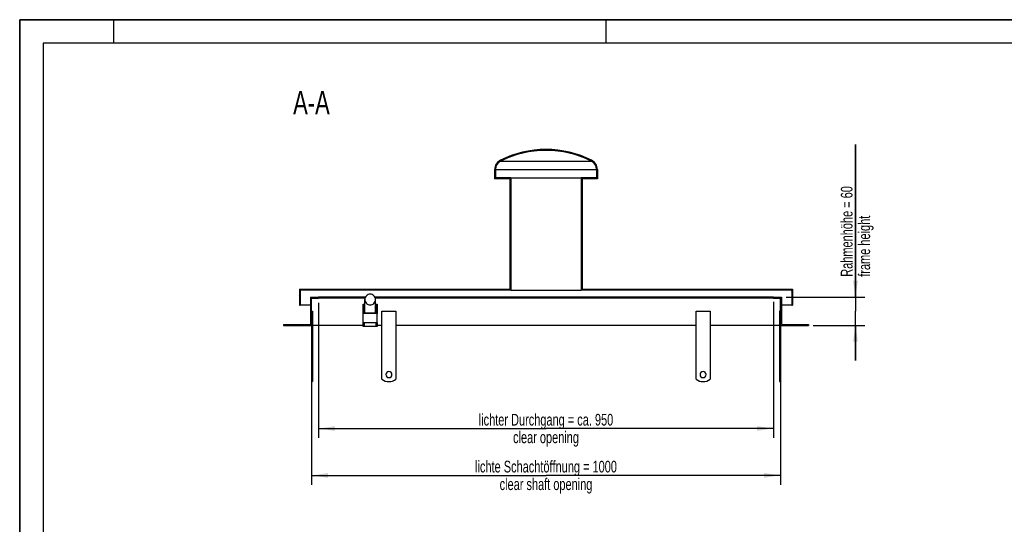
# Model space of a CAD drawing. Header units: millimetres. Extents: x 0 to 4200, y 0 to 2970.
# Tile 3 of 14: x 0 to 2100, y 1894 to 2970. Entities that reach past the tile are written whole.
import ezdxf

# ---------------------------------------------------------------- set-up
doc = ezdxf.new("R2010")
doc.units = ezdxf.units.MM
doc.header["$LTSCALE"] = 231
doc.layers.get('0').update_dxf_attribs({"linetype": 'CONTINUOUS'})
for name, color, linetype in [('005_AXIS', 7, 'CONTINUOUS'), ('050_DIMENSIONING', 7, 'CONTINUOUS'), ('052_SYMBOLS', 7, 'CONTINUOUS')]:
    doc.layers.add(name, color=color, linetype=linetype)
doc.styles.get("Standard").update_dxf_attribs({"font": 'txt', "width": 0.7})
doc.dimstyles.new('DIMSTYLE_1', dxfattribs={"dimtxt": 25, "dimasz": 35, "dimexe": 2, "dimexo": 1, "dimtad": 1, "dimdec": 1, "dimtxsty": 'Standard', "dimblk": '_FILLED', "dimblk1": '_FILLED', "dimblk2": '_FILLED', "dimcen": 0.09, "dimazin": 2, "dimtp": 0.8, "dimtm": 0.8, "dimtfac": 1, "dimtdec": 1, "dimtofl": 0, "dimtmove": 0, "dimatfit": 3, "dimldrblk": '_FILLED', "dimfxl": 1, "dimtolj": 1, "dimarcsym": 0})
doc.dimstyles.new('DIMSTYLE_3', dxfattribs={"dimtxt": 25, "dimasz": 35, "dimexe": 2, "dimexo": 1, "dimtad": 1, "dimtxsty": 'Standard', "dimblk": '_FILLED', "dimblk1": '_FILLED', "dimblk2": '_FILLED', "dimcen": 0.09, "dimazin": 2, "dimtp": 0.3, "dimtm": 0.3, "dimtfac": 1, "dimtofl": 0, "dimtmove": 0, "dimatfit": 3, "dimldrblk": '_FILLED', "dimfxl": 1, "dimtolj": 1, "dimarcsym": 0})
doc.dimstyles.new('DIMSTYLE_4', dxfattribs={"dimtxt": 25, "dimasz": 35, "dimexe": 2, "dimexo": 1, "dimtad": 1, "dimtxsty": 'Standard', "dimblk": '_FILLED', "dimblk1": '_FILLED', "dimblk2": '_FILLED', "dimcen": 0.09, "dimazin": 2, "dimtp": 0.8, "dimtm": 0.8, "dimtfac": 1, "dimtofl": 0, "dimtmove": 0, "dimatfit": 3, "dimldrblk": '_FILLED', "dimfxl": 1, "dimtolj": 1, "dimarcsym": 0})

# ---------------------------------------------------------------- blocks, each defined once
blk = doc.blocks.new('_FILLED')
at = {"color": 0, "linetype": 'ByBlock'}
blk.add_solid([(0, 0), (-1, 0.1428571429), (-1, -0.1428571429)], dxfattribs=at)
blk = doc.blocks.new('*D2')
at = {"layer": '050_DIMENSIONING', "color": 2, "linetype": 'Continuous', "transparency": 16777216}
for p, q in [((622.5181724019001, 2308.227784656), (622.5181724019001, 1978.227784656)), ((1622.5181724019, 2308.227784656), (1622.5181724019, 1978.227784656)), ((622.5181724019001, 1998.227784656), (1122.5181724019, 1998.227784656)), ((1622.5181724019, 1998.227784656), (1122.5181724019, 1998.227784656))]:
    blk.add_line(p, q, dxfattribs=at)
at = {"layer": '050_DIMENSIONING', "color": 2, "linetype": 'Continuous', "transparency": 16777216, "xscale": 35, "yscale": 35, "zscale": 35, "rotation": 180}
blk.add_blockref('_FILLED', (622.5181724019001, 1998.227784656), dxfattribs=at)
at = {"layer": '050_DIMENSIONING', "color": 2, "linetype": 'Continuous', "transparency": 16777216, "xscale": 35, "yscale": 35, "zscale": 35}
blk.add_blockref('_FILLED', (1622.5181724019, 1998.227784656), dxfattribs=at)
at = {"layer": '050_DIMENSIONING', "color": 2, "linetype": 'Continuous', "transparency": 16777216, "insert": (1122.5181724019, 2029.477784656), "char_height": 25, "width": 718.2142857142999, "attachment_point": 2, "line_spacing_factor": 0.9}
blk.add_mtext('lichte Schachtöffnung = 1000\\Pclear shaft opening', dxfattribs=at)
blk = doc.blocks.new('*D6')
at = {"layer": '050_DIMENSIONING', "color": 2, "linetype": 'Continuous', "transparency": 16777216}
for p, q in [((1782.5181724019, 2378.227784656), (1782.5181724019, 2703.6489933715)), ((1782.5181724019, 2703.6489933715), (1782.5181724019, 2348.227784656)), ((1634.5181724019, 2378.227784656), (1802.5181724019, 2378.227784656)), ((1782.5181724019, 2243.227784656), (1782.5181724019, 2348.227784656)), ((1692.5181724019, 2318.227784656), (1802.5181724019, 2318.227784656)), ((1782.5181724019, 2318.227784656), (1782.5181724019, 2243.227784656))]:
    blk.add_line(p, q, dxfattribs=at)
at = {"layer": '050_DIMENSIONING', "color": 2, "linetype": 'Continuous', "transparency": 16777216, "xscale": 35, "yscale": 35, "zscale": 35}
for p, rotation in [((1782.5181724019, 2378.227784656), 270), ((1782.5181724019, 2318.227784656), 90)]:
    blk.add_blockref('_FILLED', p, dxfattribs=dict(at, rotation=rotation))
at = {"layer": '050_DIMENSIONING', "color": 2, "linetype": 'Continuous', "transparency": 16777216, "insert": (1751.2681724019, 2421.8632790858), "char_height": 25, "width": 422.6785714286, "attachment_point": 1, "rotation": 90, "line_spacing_factor": 0.9}
blk.add_mtext('Rahmenhöhe = 60\\Pframe height', dxfattribs=at)
blk = doc.blocks.new('*D7')
at = {"layer": '050_DIMENSIONING', "color": 2, "linetype": 'Continuous', "transparency": 16777216}
for p, q in [((637.5181724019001, 2366.227784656), (637.5181724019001, 2078.227784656)), ((1607.5181724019, 2368.227784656), (1607.5181724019, 2078.227784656)), ((637.5181724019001, 2098.227784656), (1122.5181724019, 2098.227784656)), ((1607.5181724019, 2098.227784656), (1122.5181724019, 2098.227784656))]:
    blk.add_line(p, q, dxfattribs=at)
at = {"layer": '050_DIMENSIONING', "color": 2, "linetype": 'Continuous', "transparency": 16777216, "xscale": 35, "yscale": 35, "zscale": 35, "rotation": 180}
blk.add_blockref('_FILLED', (637.5181724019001, 2098.227784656), dxfattribs=at)
at = {"layer": '050_DIMENSIONING', "color": 2, "linetype": 'Continuous', "transparency": 16777216, "xscale": 35, "yscale": 35, "zscale": 35}
blk.add_blockref('_FILLED', (1607.5181724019, 2098.227784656), dxfattribs=at)
at = {"layer": '050_DIMENSIONING', "color": 2, "linetype": 'Continuous', "transparency": 16777216, "insert": (1122.5181724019, 2129.477784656), "char_height": 25, "width": 707.1428571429, "attachment_point": 2, "line_spacing_factor": 0.9}
blk.add_mtext('lichter Durchgang = ca. 950\\Pclear opening', dxfattribs=at)

msp = doc.modelspace()

# ---------------------------------------------------------------- hatches: boundary and pattern name
at = {"linetype": 'Continuous'}
h = msp.add_hatch(dxfattribs=at)
h.set_pattern_fill('A', color=2, scale=26.2989329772, angle=45, style=0, pattern_type=0)
h.set_pattern_definition([(45, (0, 0), (-18.5961538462, 18.5961538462), [])])
edge = h.paths.add_edge_path()
edge.add_line((562.5181724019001, 2318.227784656), (622.5181724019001, 2318.227784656))
edge.add_line((562.5181724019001, 2320.227784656), (562.5181724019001, 2318.227784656))
edge.add_line((562.5181724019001, 2320.227784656), (620.5181724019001, 2320.227784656))
edge.add_line((620.5181724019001, 2378.227784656), (620.5181724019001, 2320.227784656))
edge.add_line((620.5181724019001, 2378.227784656), (637.5181724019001, 2378.227784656))
edge.add_line((637.5181724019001, 2376.227784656), (637.5181724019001, 2378.227784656))
edge.add_line((622.5181724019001, 2376.227784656), (637.5181724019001, 2376.227784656))
edge.add_line((622.5181724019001, 2318.227784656), (622.5181724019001, 2376.227784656))
edge = h.paths.add_edge_path()
edge.add_line((1622.5181724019, 2318.227784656), (1682.5181724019, 2318.227784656))
edge.add_line((1622.5181724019, 2318.227784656), (1622.5181724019, 2376.227784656))
edge.add_line((1607.5181724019, 2376.227784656), (1622.5181724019, 2376.227784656))
edge.add_line((1607.5181724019, 2376.227784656), (1607.5181724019, 2378.227784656))
edge.add_line((1607.5181724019, 2378.227784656), (1624.5181724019, 2378.227784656))
edge.add_line((1624.5181724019, 2378.227784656), (1624.5181724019, 2320.227784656))
edge.add_line((1624.5181724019, 2320.227784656), (1682.5181724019, 2320.227784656))
edge.add_line((1682.5181724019, 2320.227784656), (1682.5181724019, 2318.227784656))
edge = h.paths.add_edge_path()
edge.add_line((596.5181724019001, 2361.227784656), (598.5181724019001, 2361.227784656))
edge.add_line((596.5181724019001, 2395.227784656), (596.5181724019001, 2361.227784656))
edge.add_line((596.5181724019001, 2395.227784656), (1045.5181724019, 2395.227784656))
edge.add_line((1045.5181724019, 2630.6176003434), (1045.5181724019, 2395.227784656))
edge.add_line((1045.5181724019, 2630.6176003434), (1013.0181724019, 2630.6176003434))
edge.add_line((1013.0181724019, 2650.6176003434), (1013.0181724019, 2630.6176003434))
edge.add_arc((1034.9181724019, 2650.6176003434), 21.9, 116.4945026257, 180)
edge.add_arc((1122.8914478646, 2474.1281026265), 219.1, 90.097613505, 116.4945026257)
edge.add_arc((1122.1448969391, 2474.1281026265), 219.1, 423.50549737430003, 449.902386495, ccw=False)
edge.add_arc((1210.1181724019, 2650.6176003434), 21.9, 360, 423.50549737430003, ccw=False)
edge.add_line((1232.0181724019, 2650.6176003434), (1232.0181724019, 2630.6176003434))
edge.add_line((1232.0181724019, 2630.6176003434), (1199.5181724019, 2630.6176003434))
edge.add_line((1199.5181724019, 2630.6176003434), (1199.5181724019, 2395.227784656))
edge.add_line((1199.5181724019, 2395.227784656), (1648.5181724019, 2395.227784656))
edge.add_line((1648.5181724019, 2395.227784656), (1648.5181724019, 2361.227784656))
edge.add_line((1646.5181724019, 2361.227784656), (1648.5181724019, 2361.227784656))
edge.add_line((1646.5181724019, 2393.227784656), (1646.5181724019, 2361.227784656))
edge.add_line((1646.5181724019, 2393.227784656), (1197.5181724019, 2393.227784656))
edge.add_line((1197.5181724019, 2632.6176003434), (1197.5181724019, 2393.227784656))
edge.add_line((1230.0181753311, 2632.6176003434), (1197.5181724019, 2632.6176003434))
edge.add_line((1230.0181753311, 2650.6176003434), (1230.0181753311, 2632.6176003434))
edge.add_arc((1210.1181724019, 2650.6176003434), 19.9000029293, 360, 423.50549737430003, ccw=False)
edge.add_arc((1122.1448969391, 2474.1281026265), 217.1000029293, 423.50549737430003, 449.9014872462, ccw=False)
edge.add_arc((1122.8914478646, 2474.1281026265), 217.1000029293, 90.0985127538, 116.4945026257)
edge.add_arc((1034.9181724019, 2650.6176003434), 19.9000029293, 116.4945026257, 180)
edge.add_line((1015.0181694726, 2650.6176003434), (1015.0181694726, 2632.6176003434))
edge.add_line((1047.5181724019, 2632.6176003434), (1015.0181694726, 2632.6176003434))
edge.add_line((1047.5181724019, 2632.6176003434), (1047.5181724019, 2393.227784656))
edge.add_line((1047.5181724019, 2393.227784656), (598.5181724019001, 2393.227784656))
edge.add_line((598.5181724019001, 2393.227784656), (598.5181724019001, 2361.227784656))

# ---------------------------------------------------------------- linework, layer by layer
at = {"color": 7, "linetype": 'Continuous'}
for p, q in [((0, 2970), (4200, 2970)), ((0, 0), (0, 2970)), ((1013.0181724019, 2650.6176003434), (1013.0181724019, 2630.6176003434)), ((1015.0181694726, 2650.6176003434), (1015.0181694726, 2632.6176003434)), ((1230.0181753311, 2650.6176003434), (1230.0181753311, 2632.6176003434)), ((1232.0181724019, 2650.6176003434), (1232.0181724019, 2630.6176003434)), ((1045.5181724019, 2630.6176003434), (1013.0181724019, 2630.6176003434)), ((1047.5181724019, 2632.6176003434), (1015.0181694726, 2632.6176003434)), ((1045.5181724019, 2630.6176003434), (1045.5181724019, 2395.227784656)), ((1047.5181724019, 2632.6176003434), (1047.5181724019, 2393.227784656)), ((1047.5181724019, 2632.6176003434), (1197.5181724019, 2632.6176003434)), ((1197.5181724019, 2632.6176003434), (1197.5181724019, 2393.227784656)), ((1230.0181753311, 2632.6176003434), (1197.5181724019, 2632.6176003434)), ((1232.0181724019, 2630.6176003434), (1199.5181724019, 2630.6176003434)), ((1199.5181724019, 2630.6176003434), (1199.5181724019, 2395.227784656)), ((596.5181724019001, 2395.227784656), (596.5181724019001, 2361.227784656)), ((596.5181724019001, 2395.227784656), (1045.5181724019, 2395.227784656)), ((1199.5181724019, 2395.227784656), (1648.5181724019, 2395.227784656)), ((1648.5181724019, 2395.227784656), (1648.5181724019, 2361.227784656)), ((598.5181724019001, 2393.227784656), (598.5181724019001, 2361.227784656)), ((1047.5181724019, 2393.227784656), (598.5181724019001, 2393.227784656)), ((620.5181724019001, 2378.227784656), (637.5181724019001, 2378.227784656)), ((620.5181724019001, 2378.227784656), (620.5181724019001, 2320.227784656)), ((622.5181724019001, 2376.227784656), (637.5181724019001, 2376.227784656)), ((622.5181724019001, 2318.227784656), (622.5181724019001, 2376.227784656)), ((737.1805758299, 2378.227784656), (637.5181724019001, 2378.227784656)), ((637.5181724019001, 2376.227784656), (637.5181724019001, 2378.227784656)), ((736.4260713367, 2376.227784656), (637.5181724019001, 2376.227784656)), ((736.0181724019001, 2345.1930449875), (736.0181724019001, 2373.227784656)), ((1607.5181724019, 2378.227784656), (757.8557689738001, 2378.227784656)), ((1607.5181724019, 2376.227784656), (758.610273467, 2376.227784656)), ((759.0181724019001, 2345.1930449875), (759.0181724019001, 2373.227784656)), ((1047.5181724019, 2393.227784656), (1197.5181724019, 2393.227784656)), ((1646.5181724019, 2393.227784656), (1197.5181724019, 2393.227784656)), ((1607.5181724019, 2378.227784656), (1624.5181724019, 2378.227784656)), ((1607.5181724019, 2376.227784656), (1607.5181724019, 2378.227784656)), ((1607.5181724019, 2376.227784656), (1622.5181724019, 2376.227784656)), ((1622.5181724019, 2318.227784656), (1622.5181724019, 2376.227784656)), ((1624.5181724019, 2378.227784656), (1624.5181724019, 2320.227784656)), ((1646.5181724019, 2393.227784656), (1646.5181724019, 2361.227784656)), ((596.5181724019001, 2361.227784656), (598.5181724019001, 2361.227784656)), ((620.5181724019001, 2361.227784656), (598.5181724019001, 2361.227784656)), ((732.5181724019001, 2363.1037144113), (734.5181724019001, 2363.1037144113)), ((732.5181724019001, 2343.2029706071), (732.5181724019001, 2363.1037144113)), ((734.5181724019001, 2363.1037144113), (734.5181724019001, 2345.1930449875)), ((736.0181724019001, 2358.227784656), (734.5181724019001, 2358.227784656)), ((760.5181724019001, 2358.227784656), (759.0181724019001, 2358.227784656)), ((760.5181724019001, 2363.1037144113), (762.5181724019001, 2363.1037144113)), ((760.5181724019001, 2345.1930449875), (760.5181724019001, 2363.1037144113)), ((762.5181724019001, 2363.1037144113), (762.5181724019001, 2343.2029706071)), ((1646.5181724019, 2361.227784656), (1624.5181724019, 2361.227784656)), ((1646.5181724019, 2361.227784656), (1648.5181724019, 2361.227784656)), ((732.5181724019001, 2323.3022268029), (732.5181724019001, 2343.2029706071)), ((762.5181724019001, 2343.2029706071), (732.5181724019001, 2343.2029706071)), ((734.5181724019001, 2345.1930449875), (760.5181724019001, 2345.1930449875)), ((762.5181724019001, 2323.3022268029), (762.5181724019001, 2343.2029706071)), ((562.5181724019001, 2320.227784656), (620.5181724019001, 2320.227784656)), ((562.5181724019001, 2320.227784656), (562.5181724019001, 2318.227784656)), ((562.5181724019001, 2318.227784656), (622.5181724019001, 2318.227784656)), ((732.5181724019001, 2318.227784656), (624.5181724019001, 2318.227784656)), ((762.5181724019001, 2323.3022268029), (732.5181724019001, 2323.3022268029)), ((732.5181724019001, 2315.727784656), (732.5181724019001, 2323.3022268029)), ((734.5181724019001, 2315.727784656), (732.5181724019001, 2315.727784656)), ((734.5181724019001, 2323.3022268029), (734.5181724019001, 2315.727784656)), ((760.5181724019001, 2315.727784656), (734.5181724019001, 2315.727784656)), ((760.5181724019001, 2315.727784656), (760.5181724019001, 2323.3022268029)), ((762.5181724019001, 2315.727784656), (760.5181724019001, 2315.727784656)), ((762.5181724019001, 2323.3022268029), (762.5181724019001, 2315.727784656)), ((772.5181724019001, 2318.227784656), (762.5181724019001, 2318.227784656)), ((1622.5181724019, 2318.227784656), (1682.5181724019, 2318.227784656)), ((1624.5181724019, 2320.227784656), (1682.5181724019, 2320.227784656)), ((1682.5181724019, 2320.227784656), (1682.5181724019, 2318.227784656)), ((622.5181724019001, 2198.227784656), (624.5181724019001, 2198.227784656)), ((1620.5181724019, 2198.227784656), (1622.5181724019, 2198.227784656))]:
    msp.add_line(p, q, dxfattribs=at)
at = {"color": 3, "linetype": 'Continuous'}
for p, q in [((0, 2970), (0, 0)), ((4200, 2970), (0, 2970)), ((200, 2970), (200, 2920)), ((1250, 2970), (1250, 2920))]:
    msp.add_line(p, q, dxfattribs=at)
at = {"color": 5, "linetype": 'Continuous'}
for p, q in [((50, 2920), (50, 50)), ((4150, 2920), (50, 2920))]:
    msp.add_line(p, q, dxfattribs=at)
at = {"color": 9, "linetype": 'Continuous'}
for p, q in [((1026.0405433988, 2668.4276486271), (1218.9958014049, 2668.4276486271)), ((1015.0181694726, 2650.6176003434), (1230.0181753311, 2650.6176003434))]:
    msp.add_line(p, q, dxfattribs=at)
at = {"color": 7, "linetype": 'Continuous'}
for centre, radius, start, end in [((1122.8914478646, 2474.1281026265), 219.1, 90.097613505, 116.4945026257), ((1122.8914478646, 2474.1281026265), 217.1000029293, 90.0985127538, 116.4945026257), ((1122.1448969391, 2474.1281026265), 219.1, 63.50549737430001, 89.902386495), ((1122.1448969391, 2474.1281026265), 217.1000029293, 63.50549737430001, 89.9014872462), ((1034.9181724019, 2650.6176003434), 21.9, 116.4945026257, 180), ((1034.9181724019, 2650.6176003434), 19.9000029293, 116.4945026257, 180), ((1210.1181724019, 2650.6176003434), 19.9000029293, 0, 63.50549737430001), ((1210.1181724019, 2650.6176003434), 21.9, 0, 63.50549737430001)]:
    msp.add_arc(centre, radius, start, end, dxfattribs=at)
for points, knots in [([(747.5181724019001, 2384.6707123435), (746.0227617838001, 2384.6707123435), (743.0014516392, 2384.076262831), (739.1791487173, 2381.5318368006), (736.6176613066, 2377.7282810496), (736.0181729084, 2374.7163374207), (736.0181729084, 2373.227784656)], [0, 0, 0, 0, 0.2505742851, 0.500812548, 0.7505748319, 1, 1, 1, 1]), ([(736.0181729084, 2373.227784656), (736.0181729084, 2371.7392318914), (736.6176613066, 2368.7272882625), (739.1791487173, 2364.9237325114), (743.0014516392, 2362.379306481), (746.0227617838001, 2361.7848569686), (747.5181724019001, 2361.7848569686)], [0, 0, 0, 0, 0.2494251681, 0.499187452, 0.7494257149, 1, 1, 1, 1]), ([(759.0181718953, 2373.227784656), (759.0181718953, 2374.7163374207), (758.4186834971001, 2377.7282810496), (755.8571960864, 2381.5318368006), (752.0348931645, 2384.076262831), (749.0135830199, 2384.6707123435), (747.5181724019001, 2384.6707123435)], [0, 0, 0, 0, 0.2494251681, 0.499187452, 0.7494257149, 1, 1, 1, 1]), ([(747.5181724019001, 2361.7848569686), (749.0135830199, 2361.7848569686), (752.0348931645, 2362.379306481), (755.8571960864, 2364.9237325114), (758.4186834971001, 2368.7272882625), (759.0181718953, 2371.7392318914), (759.0181718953, 2373.227784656)], [0, 0, 0, 0, 0.2505742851, 0.500812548, 0.7505748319, 1, 1, 1, 1])]:
    msp.add_open_spline(points, degree=3, knots=knots, dxfattribs=at)
at = {"layer": '005_AXIS', "color": 7, "linetype": 'Continuous'}
for p, q in [((622.5181724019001, 2348.227784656), (624.5181724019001, 2348.227784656)), ((624.5181724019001, 2348.227784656), (624.5181724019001, 2203.227784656)), ((772.5181724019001, 2203.227784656), (772.5181724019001, 2348.227784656)), ((772.5181724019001, 2348.227784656), (802.5181724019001, 2348.227784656)), ((802.5181724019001, 2348.227784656), (802.5181724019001, 2203.227784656)), ((1442.5181724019, 2348.227784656), (1472.5181724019, 2348.227784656)), ((1442.5181724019, 2203.227784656), (1442.5181724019, 2348.227784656)), ((1472.5181724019, 2348.227784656), (1472.5181724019, 2203.227784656)), ((1620.5181724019, 2348.227784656), (1620.5181724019, 2203.227784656)), ((1622.5181724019, 2348.227784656), (1620.5181724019, 2348.227784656)), ((622.5181724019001, 2318.227784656), (622.5181724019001, 2203.227784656)), ((1442.5181724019, 2318.227784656), (802.5181724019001, 2318.227784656)), ((1620.5181724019, 2318.227784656), (1472.5181724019, 2318.227784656)), ((1622.5181724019, 2318.227784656), (1622.5181724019, 2203.227784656)), ((622.5181724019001, 2203.227784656), (622.5181724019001, 2198.227784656)), ((622.5181724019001, 2203.227784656), (624.5181724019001, 2203.227784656)), ((624.5181724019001, 2203.227784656), (624.5181724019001, 2198.227784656)), ((1620.5181724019, 2203.227784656), (1620.5181724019, 2198.227784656)), ((1622.5181724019, 2203.227784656), (1620.5181724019, 2203.227784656)), ((1622.5181724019, 2203.227784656), (1622.5181724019, 2198.227784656))]:
    msp.add_line(p, q, dxfattribs=at)
for centre, radius, start, end in [((787.5181724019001, 2213.227784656), 6.5, 0, 180), ((787.5181724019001, 2213.227784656), 6.5, 180, 360), ((1457.5181724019, 2213.227784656), 6.5, 0, 180), ((1457.5181724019, 2213.227784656), 6.5, 180, 360), ((787.5181724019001, 2223.227784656), 25, 233.1301023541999, 306.8698976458), ((1457.5181724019, 2223.227784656), 25, 233.1301023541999, 306.8698976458)]:
    msp.add_arc(centre, radius, start, end, dxfattribs=at)

# ---------------------------------------------------------------- texts
at = {"layer": '052_SYMBOLS', "color": 2, "linetype": 'Continuous', "insert": (661.2525357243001, 2818.227784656), "char_height": 50, "width": 182.1428571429, "attachment_point": 3, "line_spacing_factor": 0.9}
msp.add_mtext('A-A', dxfattribs=at)

# ---------------------------------------------------------------- dimensions: what is measured, and where the dimension line sits
at = {"layer": '050_DIMENSIONING', "color": 2, "linetype": 'Continuous'}
dim = msp.add_linear_dim(base=(1782.5181724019, 2318.227784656), p1=(1633.5181724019, 2378.227784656), p2=(1691.5181724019, 2318.227784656), angle=270, text='Rahmenhöhe = <>\\Pframe height', dimstyle='DIMSTYLE_3', dxfattribs=at)
dim.commit()
dim.dimension.update_dxf_attribs({"geometry": '*D6', "text_midpoint": (1782.5181724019, 2562.7561362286), "dimtype": 160})
for base, p1, p2, text, dimstyle, picture, middle in [((1607.5181724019, 2098.227784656), (637.5181724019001, 2367.227784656), (1607.5181724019, 2369.227784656), 'lichter Durchgang = ca. <>\\Pclear opening', 'DIMSTYLE_4', '*D7', (1122.5181724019, 2098.227784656)), ((1622.5181724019, 1998.227784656), (622.5181724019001, 2309.227784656), (1622.5181724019, 2309.227784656), 'lichte Schachtöffnung = <>\\Pclear shaft opening', 'DIMSTYLE_1', '*D2', (1122.5181724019, 1998.227784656))]:
    dim = msp.add_linear_dim(base=base, p1=p1, p2=p2, text=text, dimstyle=dimstyle, dxfattribs=at)
    dim.commit()
    dim.dimension.update_dxf_attribs({"geometry": picture, "text_midpoint": middle, "dimtype": 160})

doc.saveas('drawing.dxf')
